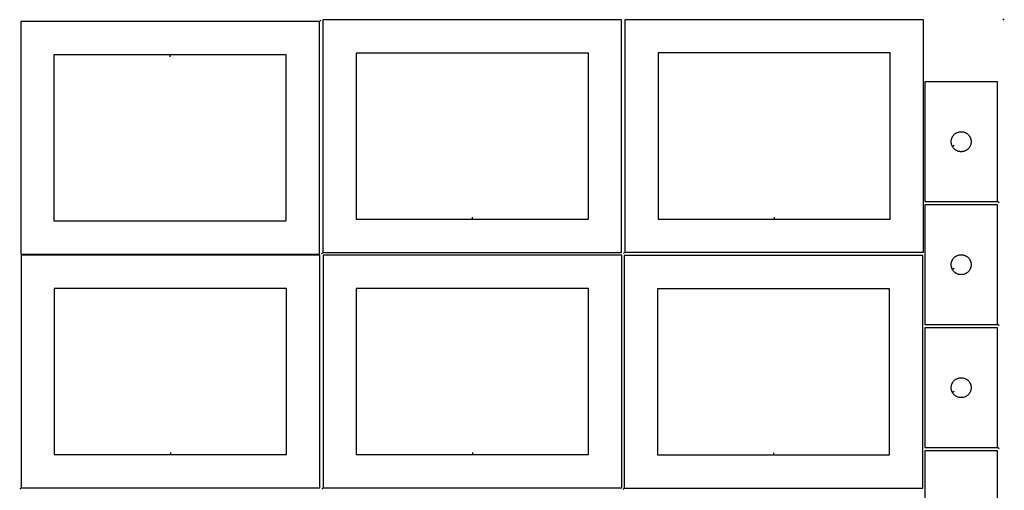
# Model space of a CAD drawing. Header units: millimetres. Extents: x 7 to 1493, y 8 to 2993.
# Tile 2 of 7: x 8 to 1492, y 1427 to 2135. Entities that reach past the tile are written whole.
import ezdxf

# ---------------------------------------------------------------- set-up
doc = ezdxf.new("R2010")
doc.units = ezdxf.units.MM
doc.layers.add('CUT', color=7, linetype='CONTINUOUS', true_color=0x000000)
doc.layers.add('LEADIN', color=1, linetype='CONTINUOUS', true_color=0xff0000)

msp = doc.modelspace()

# ---------------------------------------------------------------- linework, layer by layer
at = {"layer": 'CUT'}
for points in [[(459.650672, 2132.537318), (9.650672, 2132.537318), (9.650672, 1782.537318), (459.650672, 1782.537318)], [(465.063066, 1784.989851), (915.063066, 1784.989851), (915.063066, 2134.989851), (465.063066, 2134.989851)], [(920.124742, 1785.24986), (1370.124742, 1785.24986), (1370.124742, 2135.24986), (920.124742, 2135.24986)], [(234.650672, 2082.537318), (59.650672, 2082.537318), (59.650672, 1832.537318), (409.650672, 1832.537318), (409.650672, 2082.537318)], [(690.063066, 1834.989851), (865.063066, 1834.989851), (865.063066, 2084.989851), (515.063066, 2084.989851), (515.063066, 1834.989851)], [(1145.124742, 1835.24986), (1320.124742, 1835.24986), (1320.124742, 2085.24986), (970.124742, 2085.24986), (970.124742, 1835.24986)], [(1481.963462, 1861.608536), (1481.963462, 2041.608536), (1371.963462, 2041.608536), (1371.963462, 1861.608536)], [(1413.913512, 1944.222765), (1413.72328, 1944.558885), (1413.377928, 1945.24982), (1413.068603, 1945.957618), (1412.796124, 1946.6804), (1412.561214, 1947.416252), (1412.364497, 1948.16322), (1412.206493, 1948.919325), (1412.087622, 1949.682561), (1412.0082, 1950.450904), (1411.968435, 1951.222317), (1411.968435, 1951.994755), (1412.0082, 1952.766168), (1412.087622, 1953.534512), (1412.206493, 1954.297748), (1412.364497, 1955.053852), (1412.561214, 1955.800821), (1412.796124, 1956.536672), (1413.068603, 1957.259455), (1413.377928, 1957.967252), (1413.72328, 1958.658187), (1414.103743, 1959.330428), (1414.518307, 1959.982192), (1414.965874, 1960.61175), (1415.445256, 1961.217434), (1415.955182, 1961.797636), (1416.4943, 1962.350819), (1417.061181, 1962.875515), (1417.65432, 1963.370333), (1418.272146, 1963.833961), (1418.91302, 1964.26517), (1419.575241, 1964.662815), (1420.257056, 1965.025842), (1420.956654, 1965.35329), (1421.672181, 1965.644288), (1422.40174, 1965.898067), (1423.143396, 1966.113952), (1423.895181, 1966.291371), (1424.655104, 1966.429855), (1425.421147, 1966.529034), (1426.191281, 1966.588648), (1426.963462, 1966.608536), (1427.735644, 1966.588648), (1428.505777, 1966.529034), (1429.271821, 1966.429855), (1430.031743, 1966.291371), (1430.783529, 1966.113952), (1431.525185, 1965.898067), (1432.254744, 1965.644288), (1432.970271, 1965.35329), (1433.669869, 1965.025842), (1434.351683, 1964.662815), (1435.013905, 1964.26517), (1435.654779, 1963.833961), (1436.272605, 1963.370333), (1436.865744, 1962.875515), (1437.432625, 1962.350819), (1437.971743, 1961.797636), (1438.481669, 1961.217434), (1438.961051, 1960.61175), (1439.408618, 1959.982192), (1439.823182, 1959.330428), (1440.203644, 1958.658187), (1440.548996, 1957.967252), (1440.858322, 1957.259455), (1441.130801, 1956.536672), (1441.365711, 1955.800821), (1441.562428, 1955.053852), (1441.720432, 1954.297748), (1441.839303, 1953.534512), (1441.918725, 1952.766168), (1441.958489, 1951.994755), (1441.958489, 1951.222317), (1441.918725, 1950.450904), (1441.839303, 1949.682561), (1441.720432, 1948.919325), (1441.562428, 1948.16322), (1441.365711, 1947.416252), (1441.130801, 1946.6804), (1440.858322, 1945.957618), (1440.548996, 1945.24982), (1440.203644, 1944.558885), (1439.823182, 1943.886644), (1439.408618, 1943.23488), (1438.961051, 1942.605322), (1438.481669, 1941.999638), (1437.971743, 1941.419436), (1437.432625, 1940.866253), (1436.865744, 1940.341557), (1436.272605, 1939.846739), (1435.654779, 1939.383111), (1435.013905, 1938.951903), (1434.351683, 1938.554258), (1433.669869, 1938.19123), (1432.970271, 1937.863783), (1432.254744, 1937.572784), (1431.525185, 1937.319005), (1430.783529, 1937.10312), (1430.031743, 1936.925701), (1429.271821, 1936.787218), (1428.505777, 1936.688038), (1427.735644, 1936.628425), (1426.963462, 1936.608536), (1426.191281, 1936.628425), (1425.421147, 1936.688038), (1424.655104, 1936.787218), (1423.895181, 1936.925701), (1423.143396, 1937.10312), (1422.40174, 1937.319005), (1421.672181, 1937.572784), (1420.956654, 1937.863783), (1420.257056, 1938.19123), (1419.575241, 1938.554258), (1418.91302, 1938.951903), (1418.272146, 1939.383111), (1417.65432, 1939.846739), (1417.061181, 1940.341557), (1416.4943, 1940.866253), (1415.955182, 1941.419436), (1415.445256, 1941.999638), (1414.965874, 1942.605322), (1414.518307, 1943.23488), (1414.103743, 1943.886644)], [(1481.963462, 1676.462296), (1481.963462, 1856.462296), (1371.963462, 1856.462296), (1371.963462, 1676.462296)], [(1413.913512, 1759.076524), (1413.72328, 1759.412645), (1413.377928, 1760.10358), (1413.068603, 1760.811378), (1412.796124, 1761.53416), (1412.561214, 1762.270011), (1412.364497, 1763.01698), (1412.206493, 1763.773085), (1412.087622, 1764.536321), (1412.0082, 1765.304664), (1411.968435, 1766.076077), (1411.968435, 1766.848515), (1412.0082, 1767.619928), (1412.087622, 1768.388271), (1412.206493, 1769.151507), (1412.364497, 1769.907612), (1412.561214, 1770.65458), (1412.796124, 1771.390432), (1413.068603, 1772.113214), (1413.377928, 1772.821012), (1413.72328, 1773.511947), (1414.103743, 1774.184188), (1414.518307, 1774.835952), (1414.965874, 1775.46551), (1415.445256, 1776.071194), (1415.955182, 1776.651396), (1416.4943, 1777.204579), (1417.061181, 1777.729275), (1417.65432, 1778.224093), (1418.272146, 1778.687721), (1418.91302, 1779.118929), (1419.575241, 1779.516575), (1420.257056, 1779.879602), (1420.956654, 1780.20705), (1421.672181, 1780.498048), (1422.40174, 1780.751827), (1423.143396, 1780.967712), (1423.895181, 1781.145131), (1424.655104, 1781.283614), (1425.421147, 1781.382794), (1426.191281, 1781.442407), (1426.963462, 1781.462296), (1427.735644, 1781.442407), (1428.505777, 1781.382794), (1429.271821, 1781.283614), (1430.031743, 1781.145131), (1430.783529, 1780.967712), (1431.525185, 1780.751827), (1432.254744, 1780.498048), (1432.970271, 1780.20705), (1433.669869, 1779.879602), (1434.351683, 1779.516575), (1435.013905, 1779.118929), (1435.654779, 1778.687721), (1436.272605, 1778.224093), (1436.865744, 1777.729275), (1437.432625, 1777.204579), (1437.971743, 1776.651396), (1438.481669, 1776.071194), (1438.961051, 1775.46551), (1439.408618, 1774.835952), (1439.823182, 1774.184188), (1440.203644, 1773.511947), (1440.548996, 1772.821012), (1440.858322, 1772.113214), (1441.130801, 1771.390432), (1441.365711, 1770.65458), (1441.562428, 1769.907612), (1441.720432, 1769.151507), (1441.839303, 1768.388271), (1441.918725, 1767.619928), (1441.958489, 1766.848515), (1441.958489, 1766.076077), (1441.918725, 1765.304664), (1441.839303, 1764.536321), (1441.720432, 1763.773085), (1441.562428, 1763.01698), (1441.365711, 1762.270011), (1441.130801, 1761.53416), (1440.858322, 1760.811378), (1440.548996, 1760.10358), (1440.203644, 1759.412645), (1439.823182, 1758.740404), (1439.408618, 1758.08864), (1438.961051, 1757.459082), (1438.481669, 1756.853398), (1437.971743, 1756.273196), (1437.432625, 1755.720013), (1436.865744, 1755.195317), (1436.272605, 1754.700499), (1435.654779, 1754.236871), (1435.013905, 1753.805663), (1434.351683, 1753.408017), (1433.669869, 1753.04499), (1432.970271, 1752.717542), (1432.254744, 1752.426544), (1431.525185, 1752.172765), (1430.783529, 1751.95688), (1430.031743, 1751.779461), (1429.271821, 1751.640977), (1428.505777, 1751.541798), (1427.735644, 1751.482185), (1426.963462, 1751.462296), (1426.191281, 1751.482185), (1425.421147, 1751.541798), (1424.655104, 1751.640977), (1423.895181, 1751.779461), (1423.143396, 1751.95688), (1422.40174, 1752.172765), (1421.672181, 1752.426544), (1420.956654, 1752.717542), (1420.257056, 1753.04499), (1419.575241, 1753.408017), (1418.91302, 1753.805663), (1418.272146, 1754.236871), (1417.65432, 1754.700499), (1417.061181, 1755.195317), (1416.4943, 1755.720013), (1415.955182, 1756.273196), (1415.445256, 1756.853398), (1414.965874, 1757.459082), (1414.518307, 1758.08864), (1414.103743, 1758.740404)], [(10.146257, 1430.731428), (460.146257, 1430.731428), (460.146257, 1780.731428), (10.146257, 1780.731428)], [(465.292436, 1430.731428), (915.292436, 1430.731428), (915.292436, 1780.731428), (465.292436, 1780.731428)], [(919.085222, 1430.287458), (1369.085222, 1430.287458), (1369.085222, 1780.287458), (919.085222, 1780.287458)], [(235.146257, 1480.731428), (410.146257, 1480.731428), (410.146257, 1730.731428), (60.146257, 1730.731428), (60.146257, 1480.731428)], [(690.292436, 1480.731428), (865.292436, 1480.731428), (865.292436, 1730.731428), (515.292436, 1730.731428), (515.292436, 1480.731428)], [(1144.085222, 1480.287458), (1319.085222, 1480.287458), (1319.085222, 1730.287458), (969.085222, 1730.287458), (969.085222, 1480.287458)], [(1481.963462, 1491.316056), (1481.963462, 1671.316056), (1371.963462, 1671.316056), (1371.963462, 1491.316056)], [(1413.913512, 1573.930284), (1413.72328, 1574.266405), (1413.377928, 1574.95734), (1413.068603, 1575.665137), (1412.796124, 1576.38792), (1412.561214, 1577.123771), (1412.364497, 1577.87074), (1412.206493, 1578.626844), (1412.087622, 1579.39008), (1412.0082, 1580.158424), (1411.968435, 1580.929837), (1411.968435, 1581.702274), (1412.0082, 1582.473688), (1412.087622, 1583.242031), (1412.206493, 1584.005267), (1412.364497, 1584.761372), (1412.561214, 1585.50834), (1412.796124, 1586.244191), (1413.068603, 1586.966974), (1413.377928, 1587.674772), (1413.72328, 1588.365707), (1414.103743, 1589.037948), (1414.518307, 1589.689712), (1414.965874, 1590.31927), (1415.445256, 1590.924953), (1415.955182, 1591.505156), (1416.4943, 1592.058339), (1417.061181, 1592.583035), (1417.65432, 1593.077853), (1418.272146, 1593.541481), (1418.91302, 1593.972689), (1419.575241, 1594.370334), (1420.257056, 1594.733362), (1420.956654, 1595.060809), (1421.672181, 1595.351808), (1422.40174, 1595.605586), (1423.143396, 1595.821472), (1423.895181, 1595.998891), (1424.655104, 1596.137374), (1425.421147, 1596.236554), (1426.191281, 1596.296167), (1426.963462, 1596.316056), (1427.735644, 1596.296167), (1428.505777, 1596.236554), (1429.271821, 1596.137374), (1430.031743, 1595.998891), (1430.783529, 1595.821472), (1431.525185, 1595.605586), (1432.254744, 1595.351808), (1432.970271, 1595.060809), (1433.669869, 1594.733362), (1434.351683, 1594.370334), (1435.013905, 1593.972689), (1435.654779, 1593.541481), (1436.272605, 1593.077853), (1436.865744, 1592.583035), (1437.432625, 1592.058339), (1437.971743, 1591.505156), (1438.481669, 1590.924953), (1438.961051, 1590.31927), (1439.408618, 1589.689712), (1439.823182, 1589.037948), (1440.203644, 1588.365707), (1440.548996, 1587.674772), (1440.858322, 1586.966974), (1441.130801, 1586.244191), (1441.365711, 1585.50834), (1441.562428, 1584.761372), (1441.720432, 1584.005267), (1441.839303, 1583.242031), (1441.918725, 1582.473688), (1441.958489, 1581.702274), (1441.958489, 1580.929837), (1441.918725, 1580.158424), (1441.839303, 1579.39008), (1441.720432, 1578.626844), (1441.562428, 1577.87074), (1441.365711, 1577.123771), (1441.130801, 1576.38792), (1440.858322, 1575.665137), (1440.548996, 1574.95734), (1440.203644, 1574.266405), (1439.823182, 1573.594164), (1439.408618, 1572.9424), (1438.961051, 1572.312841), (1438.481669, 1571.707158), (1437.971743, 1571.126956), (1437.432625, 1570.573773), (1436.865744, 1570.049077), (1436.272605, 1569.554259), (1435.654779, 1569.090631), (1435.013905, 1568.659422), (1434.351683, 1568.261777), (1433.669869, 1567.898749), (1432.970271, 1567.571302), (1432.254744, 1567.280303), (1431.525185, 1567.026525), (1430.783529, 1566.81064), (1430.031743, 1566.63322), (1429.271821, 1566.494737), (1428.505777, 1566.395558), (1427.735644, 1566.335944), (1426.963462, 1566.316056), (1426.191281, 1566.335944), (1425.421147, 1566.395558), (1424.655104, 1566.494737), (1423.895181, 1566.63322), (1423.143396, 1566.81064), (1422.40174, 1567.026525), (1421.672181, 1567.280303), (1420.956654, 1567.571302), (1420.257056, 1567.898749), (1419.575241, 1568.261777), (1418.91302, 1568.659422), (1418.272146, 1569.090631), (1417.65432, 1569.554259), (1417.061181, 1570.049077), (1416.4943, 1570.573773), (1415.955182, 1571.126956), (1415.445256, 1571.707158), (1414.965874, 1572.312841), (1414.518307, 1572.9424), (1414.103743, 1573.594164)], [(1481.963462, 1306.169815), (1481.963462, 1486.169815), (1371.963462, 1486.169815), (1371.963462, 1306.169815)]]:
    msp.add_lwpolyline(points, close=True, dxfattribs=at)
at = {"layer": 'LEADIN'}
for p, q in [((461.771993, 2134.658638), (459.650672, 2132.537318)), ((1491.977101, 2134.656749), (1489.855781, 2136.778069)), ((234.650672, 2079.537318), (234.650672, 2082.537318)), ((1416.524367, 1945.700409), (1413.913512, 1944.222765)), ((1484.084783, 1859.487216), (1481.963462, 1861.608536)), ((690.063066, 1837.989851), (690.063066, 1834.989851)), ((1145.124742, 1838.24986), (1145.124742, 1835.24986)), ((462.941746, 1782.86853), (465.063066, 1784.989851)), ((918.003422, 1783.12854), (920.124742, 1785.24986)), ((1416.524367, 1760.554169), (1413.913512, 1759.076524)), ((1484.084783, 1674.340976), (1481.963462, 1676.462296)), ((1416.524367, 1575.407928), (1413.913512, 1573.930284)), ((1484.084783, 1489.194735), (1481.963462, 1491.316056)), ((235.146257, 1483.731428), (235.146257, 1480.731428)), ((690.292436, 1483.731428), (690.292436, 1480.731428)), ((1144.085222, 1483.287458), (1144.085222, 1480.287458)), ((8.024937, 1428.610107), (10.146257, 1430.731428)), ((463.171116, 1428.610107), (465.292436, 1430.731428)), ((916.963902, 1428.166138), (919.085222, 1430.287458))]:
    msp.add_line(p, q, dxfattribs=at)

doc.saveas('drawing.dxf')
